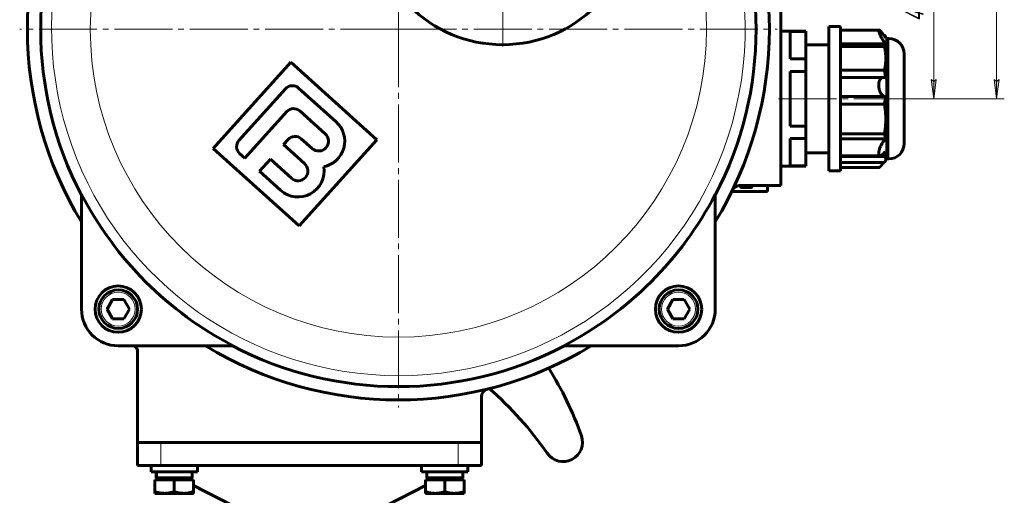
# Model space of a CAD drawing. Header units: millimetres. Extents: x 968 to 1714, y -499 to 290.
# Tile 2 of 27: x 1001 to 1256, y -361 to -238. Entities that reach past the tile are written whole.
import ezdxf

# ---------------------------------------------------------------- set-up
doc = ezdxf.new("R2010")
doc.units = ezdxf.units.MM
for name, pattern in [('K5LT_AXLED', [19.5, 15, -1.5, 1.5, -1.5]), ('K5LT_BASIC', [0]), ('K5LT_THIN', [0])]:
    doc.linetypes.add(name, pattern=pattern)
doc.styles.add('KDIMTEXTSTYLE', font='GOST_AU.SHX', dxfattribs={"width": 0.96, "oblique": 15, "height": 5})
doc.styles.add('KTEXTSTYLE', font='GOST_AU.SHX', dxfattribs={"width": 0.96, "height": 5})
doc.dimstyles.new('KDIMSTYLE (1.00)', dxfattribs={"dimtxt": 5, "dimasz": 1, "dimexe": 2, "dimexo": 0, "dimgap": 1, "dimtad": 1, "dimtxsty": 'KDIMTEXTSTYLE', "dimsah": 1, "dimcen": 0, "dimdle": 1, "dimadec": 0, "dimazin": 0, "dimtfac": 0.667, "dimtmove": 0, "dimatfit": 3, "dimfxl": 1, "dimtvp": 1, "dimtolj": 1, "dimtzin": 0, "dimarcsym": 0})

# ---------------------------------------------------------------- blocks, each defined once
blk = doc.blocks.new('U0')
at = {"color": 30, "linetype": 'K5LT_AXLED', "lineweight": 18, "true_color": 0xff8000}
for q in [(1098.93, -142.72), (1000.93, -240.72), (1098.93, -338.72), (1196.93, -240.72)]:
    blk.add_line((1098.93, -240.72), q, dxfattribs=at)
blk = doc.blocks.new('U1')
at = {"color": 30, "linetype": 'K5LT_AXLED', "lineweight": 18, "true_color": 0xff8000}
for q in [(1125.93, -174.72), (1089.93, -210.72), (1125.93, -246.72), (1161.93, -210.72)]:
    blk.add_line((1125.93, -210.72), q, dxfattribs=at)
blk = doc.blocks.new('D10')
for points in [[(1002.93, -96.73), (1007.93, -96.08), (1007.43, -96.73), (1007.93, -97.39)], [(1125.93, -96.73), (1120.93, -96.08), (1121.43, -96.73), (1120.93, -97.39)]]:
    blk.add_hatch(color=7).paths.add_polyline_path(points)
at = {"color": 7, "linetype": 'K5LT_THIN', "lineweight": 18}
for p, q in [((1002.93, -240.72), (1002.93, -94.73)), ((1002.93, -96.73), (1007.93, -96.08)), ((1007.93, -97.39), (1002.93, -96.73)), ((1007.93, -96.08), (1007.43, -96.73)), ((1007.43, -96.73), (1007.93, -97.39)), ((1121.43, -96.73), (1120.93, -96.08)), ((1120.93, -96.08), (1125.93, -96.73)), ((1125.93, -96.73), (1120.93, -97.39)), ((1120.93, -97.39), (1121.43, -96.73)), ((1125.93, -210.72), (1125.93, -94.73))]:
    blk.add_line(p, q, dxfattribs=at)
blk.add_wipeout([(1059.48, -95.73), (1059.48, -88.6), (1068.97, -88.6), (1068.97, -95.73)])
blk.add_line((1002.93, -96.73), (1125.93, -96.73), dxfattribs=at)
at = {"color": 7, "insert": (1059.48, -89.2), "char_height": 5, "attachment_point": 1, "style": 'KTEXTSTYLE'}
blk.add_mtext('\\H3.5;\\W0.965;\\Q15;\\Q15;\\H5.00;123', dxfattribs=at)
blk = doc.blocks.new('KDIMARROW_01')
blk.add_hatch(color=0).paths.add_polyline_path([(-5, -0.66), (0, 0), (-5, 0.66), (-4.5, 0)])
at = {"color": 0, "linetype": 'K5LT_THIN', "lineweight": 18}
for p, q in [((-4.5, 0), (-5, 0.66)), ((-5, 0.66), (0, 0)), ((0, 0), (-5, -0.66)), ((-5, -0.66), (-4.5, 0)), ((0, 0), (-1, 0))]:
    blk.add_line(p, q, dxfattribs=at)
blk = doc.blocks.new('D13')
for points in [[(1254.39, -208.72), (1253.73, -203.72), (1253.07, -208.72), (1253.73, -208.22)], [(1253.73, -258.72), (1254.39, -253.72), (1253.73, -254.22), (1253.07, -253.72)]]:
    blk.add_hatch(color=7).paths.add_polyline_path(points)
at = {"color": 7, "linetype": 'K5LT_THIN', "lineweight": 18}
for p, q in [((1229.83, -203.72), (1255.73, -203.72)), ((1253.07, -208.72), (1253.73, -203.72)), ((1253.73, -203.72), (1254.39, -208.72)), ((1253.73, -208.22), (1253.07, -208.72)), ((1254.39, -208.72), (1253.73, -208.22)), ((1253.73, -258.72), (1253.07, -253.72)), ((1253.07, -253.72), (1253.73, -254.22)), ((1253.73, -254.22), (1254.39, -253.72)), ((1254.39, -253.72), (1253.73, -258.72)), ((1229.83, -258.72), (1255.73, -258.72))]:
    blk.add_line(p, q, dxfattribs=at)
blk.add_wipeout([(1252.73, -234.91), (1245.59, -234.91), (1245.59, -227.83), (1252.73, -227.83)])
blk.add_line((1253.73, -203.72), (1253.73, -258.72), dxfattribs=at)
at = {"color": 7, "insert": (1246.19, -234.91), "char_height": 5, "attachment_point": 1, "rotation": 90, "style": 'KTEXTSTYLE'}
blk.add_mtext('\\H3.5;\\W0.965;\\Q15;\\Q15;\\H5.00;55', dxfattribs=at)
blk = doc.blocks.new('D14')
for points in [[(1238.12, -215.72), (1237.46, -210.72), (1236.8, -215.72), (1237.46, -215.22)], [(1237.46, -258.72), (1238.12, -253.72), (1237.46, -254.22), (1236.8, -253.72)]]:
    blk.add_hatch(color=7).paths.add_polyline_path(points)
at = {"color": 7, "linetype": 'K5LT_THIN', "lineweight": 18}
for p, q in [((1125.93, -210.72), (1239.46, -210.72)), ((1236.8, -215.72), (1237.46, -210.72)), ((1237.46, -210.72), (1238.12, -215.72)), ((1237.46, -215.22), (1236.8, -215.72)), ((1238.12, -215.72), (1237.46, -215.22)), ((1237.46, -258.72), (1236.8, -253.72)), ((1236.8, -253.72), (1237.46, -254.22)), ((1237.46, -254.22), (1238.12, -253.72)), ((1238.12, -253.72), (1237.46, -258.72)), ((1229.83, -258.72), (1239.46, -258.72))]:
    blk.add_line(p, q, dxfattribs=at)
blk.add_wipeout([(1236.46, -238.8), (1229.32, -238.8), (1229.32, -230.96), (1236.46, -230.96)])
blk.add_line((1237.46, -210.72), (1237.46, -258.72), dxfattribs=at)
at = {"color": 7, "insert": (1229.92, -238.8), "char_height": 5, "attachment_point": 1, "rotation": 90, "style": 'KTEXTSTYLE'}
blk.add_mtext('\\H3.5;\\W0.965;\\Q15;\\Q15;\\H5.00;48', dxfattribs=at)

msp = doc.modelspace()

# ---------------------------------------------------------------- linework, layer by layer
at = {"color": 150, "linetype": 'K5LT_BASIC', "lineweight": 60, "true_color": 0x0080ff}
for p, q in [((1197.925, -281.219), (1197.925, -181.219)), ((1204.325, -241.219), (1197.925, -241.219)), ((1200.325, -248.407), (1200.325, -241.318)), ((1200.325, -241.318), (1204.325, -241.318)), ((1204.325, -241.318), (1204.325, -241.219)), ((1204.325, -241.318), (1204.325, -248.407)), ((1213.325, -240.019), (1210.325, -240.019)), ((1210.325, -277.419), (1210.325, -240.019)), ((1213.325, -241.057), (1213.325, -240.019)), ((1213.325, -240.918), (1223.307, -240.918)), ((1213.325, -255.209), (1213.325, -241.057)), ((1213.325, -244.511), (1224.987, -244.511)), ((1224.527, -242.234), (1224.704, -242.234)), ((1225.325, -243.119), (1224.858, -242.429)), ((1224.858, -242.43), (1224.858, -242.43)), ((1225.825, -243.119), (1225.325, -243.119)), ((1225.325, -255.2), (1225.325, -243.119)), ((1210.325, -244.719), (1204.325, -244.719)), ((1213.325, -245.158), (1224.704, -245.158)), ((1229.825, -270.319), (1229.825, -247.119)), ((1071.052, -249.267), (1050.983, -271.566)), ((1093.351, -269.336), (1071.052, -249.267)), ((1204.325, -248.407), (1200.325, -248.407)), ((1204.325, -251.63), (1204.325, -248.407)), ((1200.325, -251.63), (1204.325, -251.63)), ((1200.325, -265.808), (1200.325, -251.63)), ((1204.325, -251.63), (1204.325, -265.808)), ((1213.325, -251.363), (1224.704, -251.363)), ((1213.325, -253.178), (1224.479, -253.178)), ((1057.673, -269.514), (1069.714, -256.135)), ((1073.103, -255.957), (1082.803, -264.687)), ((1213.325, -272.871), (1213.325, -255.209)), ((1225.325, -274.319), (1225.325, -255.2)), ((1213.325, -258.172), (1224.987, -258.172)), ((1070.026, -262.067), (1059.189, -274.108)), ((1079.994, -267.809), (1073.416, -261.888)), ((1213.325, -260.104), (1224.704, -260.104)), ((1204.325, -265.808), (1200.325, -265.808)), ((1204.325, -269.031), (1204.325, -265.808)), ((1069.201, -270.607), (1070.405, -269.269)), ((1073.282, -291.635), (1093.351, -269.336)), ((1073.795, -269.091), (1076.582, -271.599)), ((1200.325, -276.12), (1200.325, -269.031)), ((1200.325, -269.031), (1204.325, -269.031)), ((1204.325, -269.031), (1204.325, -276.12)), ((1213.325, -267.848), (1224.704, -267.848)), ((1213.325, -269.134), (1224.987, -269.134)), ((1229.825, -267.719), (1229.825, -269.675)), ((1050.983, -271.566), (1073.282, -291.635)), ((1074.664, -275.524), (1069.201, -270.607)), ((1059.189, -274.108), (1057.851, -272.904)), ((1062.98, -277.52), (1065.789, -274.398)), ((1065.789, -274.398), (1071.253, -279.315)), ((1210.325, -272.719), (1204.325, -272.719)), ((1213.325, -272.927), (1213.325, -272.871)), ((1213.325, -277.419), (1213.325, -272.871)), ((1213.325, -273.479), (1223.587, -273.479)), ((1213.325, -273.665), (1224.704, -273.665)), ((1225.325, -274.319), (1224.858, -275.009)), ((1225.825, -274.319), (1225.325, -274.319)), ((1068.443, -282.437), (1062.98, -277.52)), ((1204.325, -276.219), (1197.925, -276.219)), ((1204.325, -276.12), (1200.325, -276.12)), ((1204.325, -276.219), (1204.325, -276.12)), ((1213.325, -277.419), (1210.325, -277.419)), ((1213.325, -275.204), (1224.704, -275.204)), ((1213.325, -276.52), (1223.307, -276.52)), ((1194.467, -282.703), (1185.245, -282.73)), ((1197.925, -281.219), (1187.232, -281.219)), ((1187.462, -281.219), (1187.463, -281.524)), ((1187.664, -281.723), (1190.264, -281.715)), ((1190.463, -281.515), (1190.462, -281.219)), ((1194.462, -281.219), (1194.467, -282.703)), ((1016.925, -313.219), (1016.925, -283.501)), ((1180.925, -283.501), (1180.925, -313.219)), ((1023.539, -313.219), (1024.982, -310.719)), ((1024.982, -310.719), (1027.869, -310.719)), ((1027.869, -310.719), (1029.312, -313.219)), ((1168.539, -313.219), (1169.982, -310.719)), ((1169.982, -310.719), (1172.869, -310.719)), ((1172.869, -310.719), (1174.312, -313.219)), ((1016.925, -313.214), (1016.925, -313.219)), ((1024.982, -315.719), (1023.539, -313.219)), ((1029.312, -313.219), (1027.869, -315.719)), ((1169.982, -315.719), (1168.539, -313.219)), ((1174.312, -313.219), (1172.869, -315.719)), ((1180.925, -313.213), (1180.925, -313.219)), ((1027.869, -315.719), (1024.982, -315.719)), ((1172.869, -315.719), (1169.982, -315.719)), ((1056.144, -322.719), (1026.425, -322.719)), ((1026.439, -322.719), (1026.431, -322.719)), ((1026.439, -322.719), (1026.443, -322.719)), ((1030.623, -322.719), (1028.452, -322.719)), ((1171.425, -322.719), (1141.707, -322.719)), ((1171.42, -322.719), (1171.425, -322.719)), ((1031.425, -347.719), (1031.425, -324.321)), ((1120.425, -339.719), (1120.425, -335.86)), ((1031.425, -339.716), (1031.425, -339.719)), ((1120.425, -347.719), (1120.425, -339.717)), ((1031.425, -347.719), (1120.425, -347.719)), ((1031.425, -347.719), (1031.425, -353.719)), ((1120.425, -347.719), (1120.425, -353.719)), ((1031.425, -353.719), (1037.425, -353.719)), ((1034.925, -353.719), (1034.925, -355.319)), ((1037.425, -353.719), (1114.425, -353.719)), ((1046.925, -353.719), (1046.925, -355.319)), ((1104.925, -353.719), (1104.925, -355.319)), ((1114.425, -353.719), (1120.425, -353.719)), ((1116.925, -353.719), (1116.925, -355.319)), ((1034.925, -355.319), (1040.925, -355.319)), ((1036.275, -356.304), (1036.275, -356.919)), ((1040.925, -355.319), (1046.925, -355.319)), ((1045.575, -355.319), (1045.575, -356.919)), ((1104.925, -355.319), (1110.925, -355.319)), ((1106.275, -356.304), (1106.275, -356.919)), ((1110.925, -355.319), (1116.925, -355.319)), ((1115.575, -355.319), (1115.575, -356.919)), ((1035.925, -357.419), (1035.925, -360.473)), ((1035.925, -357.419), (1040.925, -357.419)), ((1036.275, -356.919), (1036.28, -356.919)), ((1036.352, -356.919), (1036.28, -356.919)), ((1036.352, -356.919), (1045.575, -356.919)), ((1036.475, -357.419), (1036.475, -356.919)), ((1040.925, -357.419), (1040.925, -360.473)), ((1040.925, -357.419), (1045.925, -357.419)), ((1045.375, -357.419), (1045.375, -356.919)), ((1045.925, -357.419), (1045.925, -360.473)), ((1059.163, -365.719), (1045.925, -358.883)), ((1092.687, -365.719), (1105.925, -358.883)), ((1105.925, -357.419), (1105.925, -360.473)), ((1105.925, -357.419), (1110.925, -357.419)), ((1106.275, -356.919), (1106.28, -356.919)), ((1106.352, -356.919), (1106.28, -356.919)), ((1106.352, -356.919), (1115.575, -356.919)), ((1106.475, -357.419), (1106.475, -356.919)), ((1110.925, -357.419), (1115.925, -357.419)), ((1110.925, -357.419), (1110.925, -360.473)), ((1115.375, -357.419), (1115.375, -356.919)), ((1115.925, -357.419), (1115.925, -360.473)), ((1035.925, -360.919), (1035.925, -360.473)), ((1038.425, -360.919), (1035.925, -360.919)), ((1043.425, -360.919), (1038.425, -360.919)), ((1045.925, -360.919), (1043.425, -360.919)), ((1045.925, -360.473), (1045.925, -360.919)), ((1105.925, -360.919), (1105.925, -360.473)), ((1108.425, -360.919), (1105.925, -360.919)), ((1113.425, -360.919), (1108.425, -360.919)), ((1115.925, -360.919), (1113.425, -360.919)), ((1115.925, -360.473), (1115.925, -360.919))]:
    msp.add_line(p, q, dxfattribs=at)
at = {"color": 7, "linetype": 'K5LT_THIN', "lineweight": 18}
for p, q in [((1225.825, -255.2), (1225.825, -243.119)), ((1225.825, -274.319), (1225.825, -255.2)), ((1037.425, -347.719), (1037.425, -353.719)), ((1114.425, -347.719), (1114.425, -353.719))]:
    msp.add_line(p, q, dxfattribs=at)
at = {"color": 30, "linetype": 'K5LT_AXLED', "lineweight": 18, "true_color": 0xff8000}
msp.add_line((1231.825, -258.719), (1195.925, -258.719), dxfattribs=at)
at = {"color": 7, "linetype": 'K5LT_THIN', "lineweight": 18}
for centre, radius in [((1098.925, -240.719), 79.736), ((1026.425, -313.219), 4.4), ((1171.425, -313.219), 4.4)]:
    msp.add_circle(centre, radius, dxfattribs=at)
at = {"color": 150, "linetype": 'K5LT_BASIC', "lineweight": 60, "true_color": 0x0080ff}
for centre, radius in [((1125.925, -210.719), 34), ((1026.425, -313.219), 6), ((1171.425, -313.219), 6)]:
    msp.add_circle(centre, radius, dxfattribs=at)
at = {"color": 7, "linetype": 'K5LT_THIN', "lineweight": 18}
for start, end in [(58.82299, 270), (270, 58.82299)]:
    msp.add_arc((1098.925, -240.719), 89.733, start, end, dxfattribs=at)
at = {"color": 150, "linetype": 'K5LT_BASIC', "lineweight": 60, "true_color": 0x0080ff}
for centre, radius, start, end in [((1098.925, -240.719), 96, 148.66779, 211.33221), ((1098.925, -240.719), 96, 328.66779, 31.33221), ((1098.925, -240.719), 92.568, 152.35403, 207.64597), ((1098.925, -240.719), 92.568, 332.35403, 27.64597), ((1225.825, -247.119), 4, 0, 90), ((1071.498, -257.741), 2.4, 48.01279, 138.01279), ((1071.81, -263.672), 2.4, 48.01279, 138.01279), ((1078.288, -269.704), 6.75, 281.36982, 48.01279), ((1059.456, -271.12), 2.4, 138.01279, 228.01279), ((1072.189, -270.875), 2.4, 48.01279, 138.01279), ((1078.288, -269.704), 2.55, 228.01279, 48.01279), ((1225.825, -270.319), 4, 270, 0), ((1072.958, -277.419), 6.75, 228.01279, 9.36052), ((1072.958, -277.419), 2.55, 228.01279, 48.01279), ((1187.663, -281.523), 0.2, 180.1685, 270.1685), ((1190.263, -281.515), 0.2, 270.1685, 0.1685), ((1098.925, -240.719), 92.489, 207.55234, 242.44765), ((1098.925, -240.719), 92.489, 297.55234, 332.44766), ((1026.425, -313.219), 5, 90, 270), ((1026.425, -313.219), 5, 270, 90), ((1171.425, -313.219), 5, 90, 270), ((1171.425, -313.219), 5, 270, 90), ((1026.425, -313.219), 9.5, 180, 270), ((1171.425, -313.219), 9.5, 270, 0), ((1029.425, -324.321), 2, 0, 53.21621), ((1098.925, -240.719), 96, 238.66779, 301.33221), ((1098.925, -240.719), 92.568, 242.35403, 297.64597), ((1061.448, -376.088), 90, 19.51406, 31.93328), ((1063.433, -401.735), 90, 34.66997, 49.01963), ((1122.425, -335.86), 2, 103.8745, 180), ((1141.565, -347.694), 5, 214.66997, 19.51406)]:
    msp.add_arc(centre, radius, start, end, dxfattribs=at)
for points, knots in [([(1223.307, -240.918), (1223.306, -240.918), (1223.302, -240.919), (1223.294, -240.919), (1223.285, -240.921), (1223.276, -240.925), (1223.268, -240.929), (1223.262, -240.934), (1223.256, -240.94), (1223.251, -240.946), (1223.246, -240.953), (1223.242, -240.96), (1223.239, -240.968), (1223.235, -240.979), (1223.231, -240.993), (1223.228, -241.008), (1223.226, -241.025), (1223.226, -241.042), (1223.225, -241.059), (1223.226, -241.085), (1223.229, -241.124), (1223.235, -241.172), (1223.243, -241.212), (1223.249, -241.244), (1223.256, -241.273), (1223.264, -241.305), (1223.273, -241.34), (1223.282, -241.373), (1223.29, -241.403), (1223.298, -241.43), (1223.307, -241.457), (1223.315, -241.485), (1223.324, -241.512), (1223.333, -241.539), (1223.343, -241.566), (1223.352, -241.593), (1223.362, -241.62), (1223.374, -241.655), (1223.388, -241.692), (1223.404, -241.735), (1223.42, -241.775), (1223.436, -241.817), (1223.455, -241.864), (1223.481, -241.927), (1223.522, -242.022), (1223.581, -242.156), (1223.661, -242.328), (1223.758, -242.526), (1223.866, -242.737), (1223.975, -242.939), (1224.073, -243.113), (1224.152, -243.25), (1224.211, -243.351), (1224.26, -243.432), (1224.306, -243.507), (1224.352, -243.582), (1224.4, -243.658), (1224.449, -243.735), (1224.499, -243.813), (1224.55, -243.891), (1224.603, -243.97), (1224.655, -244.048), (1224.709, -244.126), (1224.764, -244.204), (1224.819, -244.282), (1224.875, -244.359), (1224.931, -244.436), (1224.969, -244.486), (1224.987, -244.511)], [0.40940285, 0.40940285, 0.40940285, 0.40940285, 0.41074929, 0.41693367, 0.4230709, 0.42897494, 0.43467949, 0.43999793, 0.44513269, 0.44989125, 0.45445459, 0.45882831, 0.46320098, 0.46933345, 0.47577801, 0.48252731, 0.48870889, 0.49577935, 0.49999478, 0.50654565, 0.52029047, 0.5333848, 0.54305338, 0.54897321, 0.55473563, 0.56188055, 0.56886227, 0.57567961, 0.5807081, 0.58566569, 0.59049832, 0.59527637, 0.59993011, 0.60450831, 0.60897587, 0.6134112, 0.61772103, 0.62193704, 0.63001697, 0.63513579, 0.64137074, 0.64798441, 0.65381757, 0.66192546, 0.67487522, 0.69372113, 0.71667673, 0.74282383, 0.77021364, 0.79628552, 0.8186176, 0.83514931, 0.84722976, 0.85647909, 0.86585798, 0.87544704, 0.88512144, 0.89500517, 0.90501653, 0.91520255, 0.92543119, 0.9357994, 0.94625774, 0.95686588, 0.96752561, 0.97828566, 0.98911096, 1, 1, 1, 1]), ([(1224.987, -242.88), (1224.968, -242.852), (1224.93, -242.798), (1224.873, -242.716), (1224.816, -242.635), (1224.76, -242.556), (1224.704, -242.477), (1224.649, -242.401), (1224.594, -242.325), (1224.54, -242.251), (1224.487, -242.179), (1224.435, -242.108), (1224.383, -242.04), (1224.334, -241.974), (1224.283, -241.908), (1224.231, -241.84), (1224.175, -241.767), (1224.115, -241.691), (1224.044, -241.603), (1223.963, -241.504), (1223.878, -241.403), (1223.805, -241.32), (1223.752, -241.262), (1223.715, -241.222), (1223.677, -241.183), (1223.627, -241.132), (1223.561, -241.069), (1223.492, -241.011), (1223.435, -240.969), (1223.397, -240.947), (1223.373, -240.935), (1223.356, -240.928), (1223.341, -240.923), (1223.328, -240.92), (1223.317, -240.919), (1223.31, -240.918), (1223.307, -240.918)], [0, 0, 0, 0, 0.01105283, 0.022062, 0.03302453, 0.04391265, 0.05476695, 0.06553059, 0.07623508, 0.08685868, 0.09745717, 0.10791144, 0.11824854, 0.12837642, 0.13841793, 0.14920968, 0.16084449, 0.17404607, 0.18796796, 0.2070664, 0.22831854, 0.24739034, 0.25983034, 0.26806394, 0.27642193, 0.28965395, 0.30900996, 0.33398518, 0.35453058, 0.36926926, 0.37772469, 0.38519557, 0.39165479, 0.39809763, 0.40445592, 0.40940285, 0.40940285, 0.40940285, 0.40940285]), ([(1224.858, -242.43), (1224.853, -242.422), (1224.838, -242.4), (1224.811, -242.363), (1224.777, -242.319), (1224.742, -242.276), (1224.717, -242.248), (1224.704, -242.234)], [0.87553276, 0.87553276, 0.87553276, 0.87553276, 0.89003892, 0.91877083, 0.94639475, 0.97347719, 1, 1, 1, 1]), ([(1224.704, -242.234), (1224.719, -242.261), (1224.749, -242.315), (1224.79, -242.396), (1224.829, -242.478), (1224.866, -242.558), (1224.9, -242.639), (1224.932, -242.719), (1224.961, -242.8), (1224.979, -242.853), (1224.987, -242.88)], [0, 0, 0, 0, 0.1248211, 0.2498807, 0.3749842, 0.4999375, 0.6247015, 0.7495045, 0.8745751, 1, 1, 1, 1]), ([(1224.987, -244.511), (1224.979, -244.538), (1224.965, -244.578), (1224.946, -244.632), (1224.931, -244.672), (1224.916, -244.712), (1224.9, -244.753), (1224.877, -244.806), (1224.848, -244.874), (1224.81, -244.955), (1224.763, -245.049), (1224.727, -245.117), (1224.704, -245.158)], [0, 0, 0, 0, 0.1254249, 0.1880123, 0.2504955, 0.3129224, 0.3752985, 0.437666, 0.5625076, 0.6875579, 0.8126726, 1, 1, 1, 1]), ([(1224.704, -245.158), (1224.731, -245.279), (1224.782, -245.519), (1224.847, -245.874), (1224.903, -246.222), (1224.95, -246.562), (1224.987, -246.893), (1225.015, -247.216), (1225.036, -247.529), (1225.049, -247.834), (1225.054, -248.077), (1225.055, -248.272), (1225.054, -248.459), (1225.048, -248.69), (1225.038, -248.951), (1225.023, -249.2), (1225.004, -249.437), (1224.983, -249.661), (1224.959, -249.877), (1224.933, -250.085), (1224.904, -250.286), (1224.875, -250.478), (1224.843, -250.664), (1224.811, -250.844), (1224.766, -251.076), (1224.73, -251.249), (1224.704, -251.363)], [0, 0, 0, 0, 0.0567309, 0.1131093, 0.1688494, 0.2234043, 0.2774022, 0.329742, 0.38092, 0.4304136, 0.4793828, 0.5000023, 0.5261635, 0.5712429, 0.6134669, 0.6545414, 0.6928048, 0.7294031, 0.7637876, 0.7976299, 0.8297622, 0.8607488, 0.8900389, 0.9187708, 0.9463948, 1, 1, 1, 1]), ([(1224.704, -251.363), (1224.727, -251.485), (1224.77, -251.728), (1224.823, -252.051), (1224.866, -252.333), (1224.9, -252.574), (1224.932, -252.814), (1224.961, -253.055), (1224.979, -253.215), (1224.987, -253.295)], [0, 0, 0, 0, 0.1873274, 0.3749842, 0.4999375, 0.6247015, 0.7495045, 0.8745751, 1, 1, 1, 1]), ([(1224.479, -253.178), (1224.447, -253.178), (1224.398, -253.181), (1224.334, -253.188), (1224.283, -253.197), (1224.231, -253.209), (1224.175, -253.226), (1224.115, -253.249), (1224.044, -253.281), (1223.963, -253.326), (1223.878, -253.387), (1223.805, -253.45), (1223.752, -253.504), (1223.715, -253.545), (1223.677, -253.59), (1223.627, -253.656), (1223.561, -253.757), (1223.492, -253.884), (1223.435, -254.013), (1223.397, -254.113), (1223.373, -254.186), (1223.356, -254.24), (1223.341, -254.291), (1223.328, -254.34), (1223.316, -254.389), (1223.305, -254.438), (1223.294, -254.488), (1223.285, -254.537), (1223.276, -254.586), (1223.268, -254.633), (1223.262, -254.678), (1223.256, -254.721), (1223.251, -254.762), (1223.246, -254.802), (1223.242, -254.84), (1223.239, -254.884), (1223.235, -254.934), (1223.231, -254.991), (1223.228, -255.049), (1223.226, -255.109), (1223.226, -255.162), (1223.225, -255.216), (1223.226, -255.291), (1223.229, -255.393), (1223.235, -255.506), (1223.243, -255.6), (1223.25, -255.666), (1223.257, -255.724), (1223.264, -255.779), (1223.273, -255.843), (1223.282, -255.901), (1223.29, -255.952), (1223.298, -255.997), (1223.307, -256.041), (1223.315, -256.084), (1223.324, -256.126), (1223.333, -256.166), (1223.343, -256.206), (1223.352, -256.245), (1223.362, -256.283), (1223.371, -256.32), (1223.381, -256.355), (1223.391, -256.393), (1223.404, -256.437), (1223.42, -256.488), (1223.436, -256.54), (1223.455, -256.597), (1223.481, -256.67), (1223.522, -256.777), (1223.581, -256.918), (1223.661, -257.084), (1223.758, -257.258), (1223.866, -257.423), (1223.975, -257.566), (1224.073, -257.676), (1224.152, -257.755), (1224.211, -257.809), (1224.26, -257.85), (1224.306, -257.886), (1224.352, -257.921), (1224.4, -257.954), (1224.449, -257.985), (1224.499, -258.014), (1224.55, -258.041), (1224.603, -258.066), (1224.655, -258.089), (1224.709, -258.109), (1224.764, -258.127), (1224.819, -258.142), (1224.875, -258.155), (1224.931, -258.165), (1224.969, -258.17), (1224.987, -258.172)], [0.09894038, 0.09894038, 0.09894038, 0.09894038, 0.11824854, 0.12837642, 0.13841793, 0.14920968, 0.16084449, 0.17404607, 0.18796796, 0.2070664, 0.22831854, 0.24739034, 0.25983034, 0.26806394, 0.27642193, 0.28965395, 0.30900996, 0.33398518, 0.35453058, 0.36926926, 0.37772469, 0.38519557, 0.39165479, 0.39809763, 0.40445592, 0.41074929, 0.41693367, 0.4230709, 0.42897494, 0.43467949, 0.43999793, 0.44513269, 0.44989125, 0.45445459, 0.45882831, 0.46320098, 0.46933345, 0.47577801, 0.48252731, 0.48870889, 0.49577935, 0.49999478, 0.50654565, 0.52029047, 0.5333848, 0.54305338, 0.55088846, 0.55473563, 0.56188055, 0.56886227, 0.57567961, 0.5807081, 0.58566569, 0.59049832, 0.59527637, 0.59993011, 0.60450831, 0.60897587, 0.6134112, 0.61772103, 0.62193704, 0.62600392, 0.63001697, 0.63513579, 0.64137074, 0.64798441, 0.65381757, 0.66192546, 0.67487522, 0.69372113, 0.71667673, 0.74282383, 0.77021364, 0.79628552, 0.8186176, 0.83514931, 0.84722976, 0.85647909, 0.86585798, 0.87544704, 0.88512144, 0.89500517, 0.90501653, 0.91520255, 0.92543119, 0.9357994, 0.94625774, 0.95686588, 0.96752561, 0.97828566, 0.98911096, 1, 1, 1, 1]), ([(1224.987, -253.295), (1224.968, -253.286), (1224.93, -253.27), (1224.873, -253.249), (1224.816, -253.23), (1224.76, -253.214), (1224.704, -253.201), (1224.649, -253.191), (1224.594, -253.184), (1224.537, -253.179), (1224.499, -253.178), (1224.479, -253.178)], [0, 0, 0, 0, 0.01105283, 0.022062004, 0.033024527, 0.043912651, 0.054766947, 0.065530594, 0.076235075, 0.086858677, 0.098940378, 0.098940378, 0.098940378, 0.098940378]), ([(1224.987, -258.172), (1224.979, -258.251), (1224.961, -258.41), (1224.932, -258.649), (1224.899, -258.902), (1224.867, -259.129), (1224.83, -259.371), (1224.793, -259.601), (1224.749, -259.859), (1224.719, -260.022), (1224.704, -260.104)], [0, 0, 0, 0, 0.1258794, 0.2509567, 0.375535, 0.520987, 0.6043641, 0.7505381, 0.875591, 1, 1, 1, 1]), ([(1224.704, -260.104), (1224.731, -260.255), (1224.782, -260.554), (1224.847, -260.997), (1224.903, -261.431), (1224.95, -261.856), (1224.987, -262.27), (1225.015, -262.673), (1225.036, -263.063), (1225.049, -263.444), (1225.054, -263.747), (1225.055, -263.99), (1225.054, -264.223), (1225.048, -264.512), (1225.038, -264.838), (1225.023, -265.148), (1225.004, -265.444), (1224.983, -265.724), (1224.959, -265.994), (1224.933, -266.253), (1224.904, -266.504), (1224.875, -266.744), (1224.843, -266.976), (1224.811, -267.201), (1224.766, -267.49), (1224.73, -267.706), (1224.704, -267.848)], [0, 0, 0, 0, 0.0567309, 0.1131093, 0.1688494, 0.2234043, 0.2774022, 0.329742, 0.38092, 0.4304136, 0.4793828, 0.5000023, 0.5261635, 0.5712429, 0.6134669, 0.6545414, 0.6928048, 0.7294031, 0.7637876, 0.7976299, 0.8297622, 0.8607488, 0.8900389, 0.9187708, 0.9463948, 1, 1, 1, 1]), ([(1224.987, -269.134), (1224.875, -269.245), (1224.617, -269.532), (1224.324, -269.938), (1224.092, -270.312), (1223.921, -270.615), (1223.762, -270.934), (1223.601, -271.3), (1223.453, -271.69), (1223.324, -272.129), (1223.254, -272.484), (1223.226, -272.748), (1223.223, -272.94), (1223.24, -273.105), (1223.273, -273.237), (1223.323, -273.339), (1223.389, -273.416), (1223.474, -273.467), (1223.548, -273.479), (1223.587, -273.479)], [0, 0, 0, 0, 1.8545342, 4.2792632, 5.041396, 6.0933225, 7.5573171, 8.3428504, 9.7971281, 11.4722917, 12.8482432, 13.7498838, 14.7376846, 15.5135237, 16.4120891, 17.2732536, 18.0246235, 18.9966971, 20, 20, 20, 20]), ([(1224.704, -267.848), (1224.719, -267.903), (1224.749, -268.011), (1224.793, -268.183), (1224.83, -268.336), (1224.861, -268.47), (1224.888, -268.595), (1224.917, -268.737), (1224.952, -268.922), (1224.975, -269.055), (1224.987, -269.134)], [0, 0, 0, 0, 0.124409, 0.2494619, 0.3956359, 0.479013, 0.5622038, 0.6867169, 0.8114734, 1, 1, 1, 1]), ([(1223.587, -273.479), (1223.635, -273.479), (1223.713, -273.466), (1223.843, -273.417), (1223.972, -273.35), (1224.134, -273.241), (1224.297, -273.109), (1224.498, -272.925), (1224.724, -272.692), (1224.903, -272.483), (1224.987, -272.38)], [0, 0, 0, 0, 1.5168458, 2.3128368, 3.51831, 4.8105305, 6.1894883, 7.2473751, 9.2417342, 11, 11, 11, 11]), ([(1224.987, -272.38), (1224.979, -272.433), (1224.961, -272.539), (1224.932, -272.699), (1224.9, -272.86), (1224.866, -273.02), (1224.829, -273.181), (1224.79, -273.342), (1224.749, -273.503), (1224.719, -273.611), (1224.704, -273.665)], [0, 0, 0, 0, 0.1254249, 0.2504955, 0.3752985, 0.5000625, 0.6250158, 0.7501193, 0.8751789, 1, 1, 1, 1]), ([(1224.704, -273.665), (1224.731, -273.695), (1224.782, -273.755), (1224.847, -273.843), (1224.903, -273.929), (1224.95, -274.013), (1224.987, -274.096), (1225.015, -274.176), (1225.036, -274.253), (1225.049, -274.329), (1225.054, -274.389), (1225.055, -274.438), (1225.054, -274.484), (1225.048, -274.541), (1225.038, -274.606), (1225.023, -274.668), (1225.004, -274.727), (1224.983, -274.782), (1224.959, -274.836), (1224.933, -274.887), (1224.904, -274.937), (1224.879, -274.977), (1224.863, -275.001), (1224.858, -275.009)], [0, 0, 0, 0, 0.05673085, 0.1131093, 0.16884945, 0.22340435, 0.27740225, 0.32974202, 0.38092001, 0.43041356, 0.47938279, 0.50000232, 0.52616351, 0.57124294, 0.61346687, 0.65454138, 0.69280483, 0.72940306, 0.7637876, 0.79762988, 0.82976222, 0.86074884, 0.87553276, 0.87553276, 0.87553276, 0.87553276]), ([(1224.858, -275.009), (1224.853, -275.016), (1224.838, -275.039), (1224.811, -275.076), (1224.777, -275.119), (1224.742, -275.162), (1224.717, -275.19), (1224.704, -275.204)], [0.87553276, 0.87553276, 0.87553276, 0.87553276, 0.89003892, 0.91877083, 0.94639475, 0.97347719, 1, 1, 1, 1]), ([(1224.527, -275.204), (1224.514, -275.223), (1224.483, -275.265), (1224.435, -275.33), (1224.383, -275.399), (1224.334, -275.465), (1224.283, -275.531), (1224.231, -275.598), (1224.175, -275.671), (1224.115, -275.748), (1224.044, -275.836), (1223.963, -275.935), (1223.878, -276.035), (1223.805, -276.118), (1223.752, -276.176), (1223.715, -276.216), (1223.677, -276.256), (1223.627, -276.306), (1223.561, -276.369), (1223.492, -276.428), (1223.435, -276.469), (1223.397, -276.492), (1223.373, -276.503), (1223.356, -276.51), (1223.341, -276.515), (1223.328, -276.518), (1223.317, -276.52), (1223.31, -276.52), (1223.307, -276.52)], [0.08934881, 0.08934881, 0.08934881, 0.08934881, 0.09745717, 0.10791144, 0.11824854, 0.12837642, 0.13841793, 0.14920968, 0.16084449, 0.17404607, 0.18796796, 0.2070664, 0.22831854, 0.24739034, 0.25983034, 0.26806394, 0.27642193, 0.28965395, 0.30900996, 0.33398518, 0.35453058, 0.36926926, 0.37772469, 0.38519557, 0.39165479, 0.39809763, 0.40445592, 0.40940285, 0.40940285, 0.40940285, 0.40940285]), ([(1187.232, -281.219), (1187.147, -281.222), (1187.062, -281.225), (1186.893, -281.246), (1186.808, -281.263), (1186.641, -281.307), (1186.557, -281.335), (1186.4, -281.399), (1186.325, -281.435), (1186.181, -281.516), (1186.111, -281.561), (1185.978, -281.659), (1185.914, -281.712), (1185.794, -281.827), (1185.736, -281.888), (1185.628, -282.02), (1185.577, -282.091), (1185.493, -282.226), (1185.46, -282.29), (1185.427, -282.355)], [0, 0, 0, 0, 0.1129867, 0.1129867, 0.2279198, 0.2279198, 0.3443465, 0.3443465, 0.4550856, 0.4550856, 0.5654309, 0.5654309, 0.675825, 0.675825, 0.7874474, 0.7874474, 0.9035024, 0.9035024, 1, 1, 1, 1]), ([(1031.425, -324.321), (1031.425, -324.242), (1031.421, -324.164), (1031.402, -324.011), (1031.388, -323.935), (1031.353, -323.787), (1031.331, -323.714), (1031.279, -323.571), (1031.249, -323.501), (1031.211, -323.423), (1031.207, -323.414), (1031.197, -323.395), (1031.191, -323.384), (1031.18, -323.364), (1031.175, -323.354), (1031.165, -323.337), (1031.161, -323.329), (1031.152, -323.314), (1031.148, -323.307), (1031.141, -323.294), (1031.137, -323.288), (1031.13, -323.277), (1031.127, -323.272), (1031.121, -323.263), (1031.119, -323.258), (1031.113, -323.25), (1031.11, -323.245), (1031.106, -323.239), (1031.105, -323.237), (1031.103, -323.233), (1031.102, -323.232), (1031.101, -323.23), (1031.1, -323.229), (1031.1, -323.228), (1031.099, -323.228), (1031.099, -323.227)], [0, 0, 0, 0, 3, 3, 6, 6, 9, 9, 12, 12, 12.3738413, 12.3738413, 12.8474713, 12.8474713, 13.2548157, 13.2548157, 13.6051515, 13.6051515, 13.9064569, 13.9064569, 14.1655941, 14.1655941, 14.3884644, 14.3884644, 14.5801436, 14.5801436, 14.7718227, 14.7718227, 14.8612388, 14.8612388, 14.9251233, 14.9251233, 14.9507157, 14.9507157, 14.9733013, 14.9733013, 14.9733013, 14.9733013]), ([(1036.275, -356.304), (1036.275, -356.239), (1036.276, -356.174), (1036.276, -355.974), (1036.278, -355.839), (1036.281, -355.576), (1036.284, -355.448), (1036.286, -355.319)], [0.38434908, 0.38434908, 0.38434908, 0.38434908, 0.50596225, 0.50596225, 0.75885595, 0.75885595, 1, 1, 1, 1]), ([(1036.28, -356.919), (1036.278, -356.784), (1036.277, -356.649), (1036.276, -356.444), (1036.275, -356.374), (1036.275, -356.304)], [0, 0, 0, 0, 0.2530654, 0.2530654, 0.38434908, 0.38434908, 0.38434908, 0.38434908]), ([(1106.275, -356.304), (1106.275, -356.239), (1106.276, -356.174), (1106.276, -355.974), (1106.278, -355.839), (1106.281, -355.576), (1106.284, -355.448), (1106.286, -355.319)], [0.38434908, 0.38434908, 0.38434908, 0.38434908, 0.50596225, 0.50596225, 0.75885595, 0.75885595, 1, 1, 1, 1]), ([(1106.28, -356.919), (1106.278, -356.784), (1106.277, -356.649), (1106.276, -356.444), (1106.275, -356.374), (1106.275, -356.304)], [0, 0, 0, 0, 0.2530654, 0.2530654, 0.38434908, 0.38434908, 0.38434908, 0.38434908]), ([(1035.925, -360.473), (1035.984, -360.492), (1036.1, -360.53), (1036.272, -360.583), (1036.439, -360.63), (1036.6, -360.674), (1036.758, -360.713), (1036.912, -360.749), (1037.064, -360.78), (1037.213, -360.809), (1037.362, -360.834), (1037.51, -360.856), (1037.659, -360.875), (1037.808, -360.891), (1037.96, -360.903), (1038.113, -360.912), (1038.269, -360.918), (1038.373, -360.919), (1038.425, -360.919)], [0, 0, 0, 0, 0.0656325, 0.1305493, 0.1941856, 0.2561825, 0.3173359, 0.3775674, 0.4372721, 0.4966619, 0.5561567, 0.6161354, 0.6766715, 0.738516, 0.8014058, 0.8660947, 0.9322184, 1, 1, 1, 1]), ([(1038.425, -360.919), (1038.47, -360.919), (1038.558, -360.918), (1038.69, -360.914), (1038.82, -360.908), (1038.949, -360.899), (1039.076, -360.887), (1039.2, -360.874), (1039.321, -360.859), (1039.441, -360.841), (1039.557, -360.823), (1039.672, -360.802), (1039.781, -360.781), (1039.887, -360.759), (1039.989, -360.737), (1040.088, -360.714), (1040.182, -360.691), (1040.273, -360.668), (1040.361, -360.644), (1040.447, -360.62), (1040.531, -360.596), (1040.613, -360.572), (1040.693, -360.548), (1040.796, -360.515), (1040.874, -360.49), (1040.925, -360.473)], [0, 0, 0, 0, 0.0552444, 0.1102296, 0.1648461, 0.2185278, 0.271681, 0.3232257, 0.3737216, 0.4227073, 0.471251, 0.5176954, 0.562492, 0.604653, 0.6457939, 0.684383, 0.7214225, 0.756322, 0.7906644, 0.8234505, 0.8552327, 0.8855396, 0.9154263, 0.9442792, 1, 1, 1, 1]), ([(1040.925, -360.473), (1040.984, -360.492), (1041.1, -360.53), (1041.272, -360.583), (1041.439, -360.63), (1041.6, -360.674), (1041.758, -360.713), (1041.912, -360.749), (1042.064, -360.78), (1042.213, -360.809), (1042.362, -360.834), (1042.51, -360.856), (1042.659, -360.875), (1042.808, -360.891), (1042.96, -360.903), (1043.113, -360.912), (1043.269, -360.918), (1043.373, -360.919), (1043.425, -360.919)], [0, 0, 0, 0, 0.0656325, 0.1305493, 0.1941856, 0.2561825, 0.3173359, 0.3775674, 0.4372721, 0.4966619, 0.5561567, 0.6161354, 0.6766715, 0.738516, 0.8014058, 0.8660947, 0.9322184, 1, 1, 1, 1]), ([(1043.425, -360.919), (1043.47, -360.919), (1043.558, -360.918), (1043.69, -360.914), (1043.82, -360.908), (1043.949, -360.899), (1044.076, -360.887), (1044.2, -360.874), (1044.321, -360.859), (1044.441, -360.841), (1044.557, -360.823), (1044.672, -360.802), (1044.781, -360.781), (1044.887, -360.759), (1044.989, -360.737), (1045.088, -360.714), (1045.182, -360.691), (1045.273, -360.668), (1045.361, -360.644), (1045.447, -360.62), (1045.531, -360.596), (1045.613, -360.572), (1045.693, -360.548), (1045.796, -360.515), (1045.874, -360.49), (1045.925, -360.473)], [0, 0, 0, 0, 0.0552444, 0.1102296, 0.1648461, 0.2185278, 0.271681, 0.3232257, 0.3737216, 0.4227073, 0.471251, 0.5176954, 0.562492, 0.604653, 0.6457939, 0.684383, 0.7214225, 0.756322, 0.7906644, 0.8234505, 0.8552327, 0.8855396, 0.9154263, 0.9442792, 1, 1, 1, 1]), ([(1105.925, -360.473), (1105.984, -360.492), (1106.1, -360.53), (1106.272, -360.583), (1106.439, -360.63), (1106.6, -360.674), (1106.758, -360.713), (1106.912, -360.749), (1107.064, -360.78), (1107.213, -360.809), (1107.362, -360.834), (1107.51, -360.856), (1107.659, -360.875), (1107.808, -360.891), (1107.96, -360.903), (1108.113, -360.912), (1108.269, -360.918), (1108.373, -360.919), (1108.425, -360.919)], [0, 0, 0, 0, 0.0656325, 0.1305493, 0.1941856, 0.2561825, 0.3173359, 0.3775674, 0.4372721, 0.4966619, 0.5561567, 0.6161354, 0.6766715, 0.738516, 0.8014058, 0.8660947, 0.9322184, 1, 1, 1, 1]), ([(1108.425, -360.919), (1108.47, -360.919), (1108.558, -360.918), (1108.69, -360.914), (1108.82, -360.908), (1108.949, -360.899), (1109.076, -360.887), (1109.2, -360.874), (1109.321, -360.859), (1109.441, -360.841), (1109.557, -360.823), (1109.672, -360.802), (1109.781, -360.781), (1109.887, -360.759), (1109.989, -360.737), (1110.088, -360.714), (1110.182, -360.691), (1110.273, -360.668), (1110.361, -360.644), (1110.447, -360.62), (1110.531, -360.596), (1110.613, -360.572), (1110.693, -360.548), (1110.796, -360.515), (1110.874, -360.49), (1110.925, -360.473)], [0, 0, 0, 0, 0.0552444, 0.1102296, 0.1648461, 0.2185278, 0.271681, 0.3232257, 0.3737216, 0.4227073, 0.471251, 0.5176954, 0.562492, 0.604653, 0.6457939, 0.684383, 0.7214225, 0.756322, 0.7906644, 0.8234505, 0.8552327, 0.8855396, 0.9154263, 0.9442792, 1, 1, 1, 1]), ([(1110.925, -360.473), (1110.984, -360.492), (1111.1, -360.53), (1111.272, -360.583), (1111.439, -360.63), (1111.6, -360.674), (1111.758, -360.713), (1111.912, -360.749), (1112.064, -360.78), (1112.213, -360.809), (1112.362, -360.834), (1112.51, -360.856), (1112.659, -360.875), (1112.808, -360.891), (1112.96, -360.903), (1113.113, -360.912), (1113.269, -360.918), (1113.373, -360.919), (1113.425, -360.919)], [0, 0, 0, 0, 0.0656325, 0.1305493, 0.1941856, 0.2561825, 0.3173359, 0.3775674, 0.4372721, 0.4966619, 0.5561567, 0.6161354, 0.6766715, 0.738516, 0.8014058, 0.8660947, 0.9322184, 1, 1, 1, 1]), ([(1113.425, -360.919), (1113.47, -360.919), (1113.558, -360.918), (1113.69, -360.914), (1113.82, -360.908), (1113.949, -360.899), (1114.076, -360.887), (1114.2, -360.874), (1114.321, -360.859), (1114.441, -360.841), (1114.557, -360.823), (1114.672, -360.802), (1114.781, -360.781), (1114.887, -360.759), (1114.989, -360.737), (1115.088, -360.714), (1115.182, -360.691), (1115.273, -360.668), (1115.361, -360.644), (1115.447, -360.62), (1115.531, -360.596), (1115.613, -360.572), (1115.693, -360.548), (1115.796, -360.515), (1115.874, -360.49), (1115.925, -360.473)], [0, 0, 0, 0, 0.0552444, 0.1102296, 0.1648461, 0.2185278, 0.271681, 0.3232257, 0.3737216, 0.4227073, 0.471251, 0.5176954, 0.562492, 0.604653, 0.6457939, 0.684383, 0.7214225, 0.756322, 0.7906644, 0.8234505, 0.8552327, 0.8855396, 0.9154263, 0.9442792, 1, 1, 1, 1])]:
    msp.add_open_spline(points, degree=3, knots=knots, dxfattribs=at)
for points in [[(1036.286, -355.319), (1036.298, -355.856), (1036.32, -356.39), (1036.352, -356.919)], [(1106.286, -355.319), (1106.298, -355.856), (1106.32, -356.39), (1106.352, -356.919)]]:
    msp.add_rational_spline(points, [1, 0.998941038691, 0.998941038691, 1], degree=3, dxfattribs=at)

# ---------------------------------------------------------------- block references
for name in ['U0', 'U1']:
    msp.add_blockref(name, (0, 0))

# ---------------------------------------------------------------- next in the draw order: dimensions: what is measured, and where the dimension line sits
at = {"color": 7}
dim = msp.add_linear_dim(base=(1002.925, -96.734), p1=(1125.925, -210.719), p2=(1002.925, -240.719), dimstyle='KDIMSTYLE (1.00)', override={"dimexo": 0, "dimpost": '\\H5.0;\\W0.965;\\Q15;<>', "dimblk1": 'KDIMARROW_01', "dimblk2": 'KDIMARROW_01', "dimse1": 0, "dimse2": 0, "dimclrt": 7, "dimtol": 1, "dimtp": 0, "dimtm": 0, "dimtdec": 5, "dimtolj": 1}, dxfattribs=at)
dim.commit()
dim.dimension.update_dxf_attribs({"geometry": 'D10', "text_midpoint": (1064.425, -96.734), "dimtype": 160})
dim = msp.add_linear_dim(base=(1253.729, -203.719), p1=(1229.825, -258.719), p2=(1229.825, -203.719), angle=90, dimstyle='KDIMSTYLE (1.00)', override={"dimexo": 0, "dimpost": '\\H5.0;\\W0.965;\\Q15;<>', "dimblk1": 'KDIMARROW_01', "dimblk2": 'KDIMARROW_01', "dimse1": 0, "dimse2": 0, "dimclrt": 7, "dimtol": 1, "dimtp": 0, "dimtm": 0, "dimtdec": 5, "dimtolj": 1}, dxfattribs=at)
dim.commit()
dim.dimension.update_dxf_attribs({"geometry": 'D13', "text_midpoint": (1253.729, -231.219), "dimtype": 160})

# ---------------------------------------------------------------- next in the draw order: dimensions: what is measured, and where the dimension line sits
dim = msp.add_linear_dim(base=(1237.459, -210.719), p1=(1229.825, -258.719), p2=(1125.925, -210.719), angle=90, dimstyle='KDIMSTYLE (1.00)', override={"dimexo": 0, "dimpost": '\\H5.0;\\W0.965;\\Q15;<>', "dimblk1": 'KDIMARROW_01', "dimblk2": 'KDIMARROW_01', "dimse1": 0, "dimse2": 0, "dimclrt": 7, "dimtol": 1, "dimtp": 0, "dimtm": 0, "dimtdec": 5, "dimtolj": 1}, dxfattribs=at)
dim.commit()
dim.dimension.update_dxf_attribs({"geometry": 'D14', "text_midpoint": (1237.459, -234.719), "dimtype": 160})

doc.saveas('drawing.dxf')
